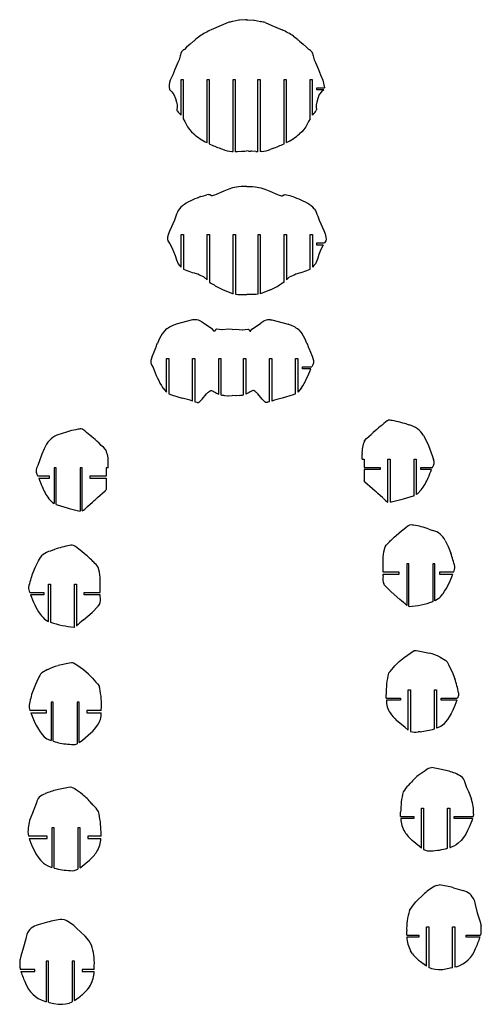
# Model space of a CAD drawing. Extents: x -545 to 865, y -1806 to 2117.
# Tile 2 of 12: x -423 to -210, y -1318 to -864. Entities that reach past the tile are written whole.
import ezdxf

# ---------------------------------------------------------------- set-up
doc = ezdxf.new("R2010")
doc.units = 0
doc.layers.get('0').update_dxf_attribs({"linetype": 'CONTINUOUS'})

msp = doc.modelspace()

# ---------------------------------------------------------------- linework, layer by layer
at = {"color": 7, "linetype": 'CONTINUOUS'}
for p, q in [((-326.55, -865.85), (-329.66, -867.19)), ((-324.35, -865.26), (-324.58, -865.32)), ((-321.58, -864.77), (-324.35, -865.26)), ((-321.26, -864.73), (-321.58, -864.77)), ((-318.52, -864.56), (-321.26, -864.73)), ((-318, -864.49), (-318.52, -864.56)), ((-318, -864.49), (-317.48, -864.56)), ((-317.48, -864.56), (-314.74, -864.73)), ((-314.74, -864.73), (-314.42, -864.77)), ((-314.42, -864.77), (-311.65, -865.26)), ((-311.65, -865.26), (-311.42, -865.32)), ((-309.45, -865.85), (-306.34, -867.19)), ((-329.68, -867.2), (-334.37, -869.22)), ((-329.66, -867.19), (-329.68, -867.2)), ((-306.34, -867.19), (-306.32, -867.2)), ((-306.32, -867.2), (-301.63, -869.22)), ((-339.61, -872.1), (-341.38, -873.47)), ((-339.57, -872.08), (-339.61, -872.1)), ((-296.43, -872.08), (-296.4, -872.1)), ((-296.4, -872.1), (-294.62, -873.47)), ((-345.63, -877.13), (-346.66, -878.16)), ((-290.37, -877.13), (-289.34, -878.16)), ((-349.67, -884.22), (-351.06, -887.4)), ((-286.33, -884.22), (-284.94, -887.4)), ((-351.06, -887.4), (-352.06, -889.82)), ((-284.94, -887.4), (-283.94, -889.82)), ((-352.06, -889.82), (-353.16, -892.32)), ((-348.22, -892.03), (-347.22, -892.03)), ((-348.22, -908.45), (-348.22, -892.03)), ((-347.22, -892.03), (-347.22, -910.1)), ((-336.22, -892.03), (-335.22, -892.03)), ((-336.22, -921.1), (-336.22, -892.03)), ((-335.22, -892.03), (-335.22, -921.65)), ((-324.22, -892.03), (-323.22, -892.03)), ((-324.22, -925.24), (-324.22, -892.03)), ((-323.22, -892.03), (-323.22, -925.28)), ((-312.78, -892.03), (-311.78, -892.03)), ((-312.78, -925.28), (-312.78, -892.03)), ((-311.78, -892.03), (-311.78, -925.24)), ((-300.78, -892.03), (-299.78, -892.03)), ((-300.78, -921.65), (-300.78, -892.03)), ((-299.78, -892.03), (-299.78, -921.1)), ((-288.78, -910.1), (-288.78, -892.03)), ((-288.78, -892.03), (-287.78, -892.03)), ((-287.78, -892.03), (-287.78, -908.45)), ((-283.94, -889.82), (-282.84, -892.32)), ((-285.66, -895.86), (-282.18, -895.86)), ((-285.66, -896.86), (-285.66, -895.86)), ((-282.5, -896.86), (-285.66, -896.86)), ((-348.88, -907.64), (-348.22, -908.45)), ((-287.12, -907.64), (-287.78, -908.45)), ((-330.03, -923.78), (-329.13, -924.11)), ((-324.79, -925.19), (-324.22, -925.24)), ((-322.21, -925.24), (-320.44, -925.09)), ((-320.44, -925.09), (-319.97, -925.09)), ((-318.83, -925.03), (-318, -924.93)), ((-317.18, -925.03), (-318, -924.93)), ((-315.56, -925.09), (-316.03, -925.09)), ((-313.79, -925.24), (-315.56, -925.09)), ((-311.21, -925.19), (-311.78, -925.24)), ((-305.97, -923.78), (-306.87, -924.11)), ((-328.52, -943.4), (-331.99, -945.01)), ((-326.25, -942.53), (-328.52, -943.4)), ((-324.45, -941.97), (-326.25, -942.53)), ((-321.74, -941.52), (-324.45, -941.97)), ((-320.51, -941.31), (-321.74, -941.52)), ((-317.92, -941.29), (-320.51, -941.31)), ((-317.92, -941.29), (-315.33, -941.31)), ((-315.33, -941.31), (-314.1, -941.52)), ((-314.1, -941.52), (-311.39, -941.97)), ((-311.39, -941.97), (-309.59, -942.53)), ((-309.59, -942.53), (-307.32, -943.4)), ((-307.32, -943.4), (-303.85, -945.01)), ((-339.2, -945.87), (-339.83, -946.2)), ((-335.66, -945.07), (-336.27, -945.17)), ((-331.99, -945.01), (-332.77, -945.31)), ((-303.85, -945.01), (-303.07, -945.31)), ((-300.18, -945.07), (-299.57, -945.17)), ((-296.64, -945.87), (-296.01, -946.2)), ((-344.78, -948.46), (-345.81, -948.99)), ((-291.06, -948.46), (-290.03, -948.99)), ((-351.28, -956.79), (-353.36, -961.63)), ((-284.56, -956.79), (-282.48, -961.63)), ((-348.14, -963.5), (-347.14, -963.5)), ((-348.14, -978.54), (-348.14, -963.5)), ((-347.14, -963.5), (-347.14, -979.39)), ((-336.14, -963.5), (-335.14, -963.5)), ((-336.14, -984.35), (-336.14, -963.5)), ((-335.14, -963.5), (-335.14, -985.39)), ((-324.14, -963.5), (-323.14, -963.5)), ((-324.14, -990.78), (-324.14, -963.5)), ((-323.14, -963.5), (-323.14, -990.98)), ((-312.7, -963.5), (-311.7, -963.5)), ((-312.7, -990.98), (-312.7, -963.5)), ((-311.7, -963.5), (-311.7, -990.78)), ((-300.7, -963.5), (-299.7, -963.5)), ((-300.7, -985.39), (-300.7, -963.5)), ((-299.7, -963.5), (-299.7, -984.35)), ((-288.7, -979.39), (-288.7, -963.5)), ((-288.7, -963.5), (-287.7, -963.5)), ((-287.7, -963.5), (-287.7, -978.54)), ((-285.58, -967.32), (-282.16, -967.32)), ((-285.58, -968.32), (-285.58, -967.32)), ((-282.78, -968.32), (-285.58, -968.32)), ((-337.65, -983.01), (-336.14, -984.35)), ((-298.19, -983.01), (-299.7, -984.35)), ((-328.82, -988.93), (-324.54, -990.66)), ((-324.54, -990.66), (-324.14, -990.78)), ((-320.96, -991.09), (-318.95, -991.1)), ((-318.95, -991.1), (-317.92, -991.01)), ((-316.89, -991.1), (-317.92, -991.01)), ((-314.87, -991.09), (-316.89, -991.1)), ((-311.3, -990.66), (-311.7, -990.78)), ((-307.02, -988.93), (-311.3, -990.66)), ((-342.96, -1002.69), (-350.4, -1004.75)), ((-342.27, -1002.69), (-342.96, -1002.69)), ((-334.93, -1006.33), (-337.91, -1004.31)), ((-314.38, -1006.33), (-311.4, -1004.31)), ((-307.04, -1002.69), (-306.35, -1002.69)), ((-306.35, -1002.69), (-298.91, -1004.75)), ((-355.35, -1007.37), (-356.93, -1009.24)), ((-329.48, -1007.32), (-330.65, -1007.23)), ((-329.33, -1007.31), (-329.48, -1007.32)), ((-326.41, -1007.03), (-329.33, -1007.31)), ((-324.65, -1007.16), (-326.41, -1007.03)), ((-324.65, -1007.16), (-322.9, -1007.03)), ((-322.9, -1007.03), (-319.98, -1007.31)), ((-319.98, -1007.31), (-319.82, -1007.32)), ((-319.82, -1007.32), (-318.66, -1007.23)), ((-293.96, -1007.37), (-292.38, -1009.24)), ((-361.76, -1023.45), (-361.12, -1024.77)), ((-354.88, -1020.51), (-353.88, -1020.51)), ((-354.88, -1036.14), (-354.88, -1020.51)), ((-353.88, -1020.51), (-353.88, -1036.79)), ((-342.88, -1020.51), (-341.88, -1020.51)), ((-342.88, -1040.17), (-342.88, -1020.51)), ((-341.88, -1020.51), (-341.88, -1040.49)), ((-330.88, -1020.51), (-329.88, -1020.51)), ((-330.88, -1037), (-330.88, -1020.51)), ((-329.88, -1020.51), (-329.88, -1037.34)), ((-319.43, -1020.51), (-318.43, -1020.51)), ((-319.43, -1037.34), (-319.43, -1020.51)), ((-318.43, -1020.51), (-318.43, -1037)), ((-307.43, -1020.51), (-306.43, -1020.51)), ((-307.43, -1040.49), (-307.43, -1020.51)), ((-306.43, -1020.51), (-306.43, -1040.17)), ((-295.43, -1036.79), (-295.43, -1020.51)), ((-295.43, -1020.51), (-294.43, -1020.51)), ((-294.43, -1020.51), (-294.43, -1036.14)), ((-292.31, -1024.33), (-287.98, -1024.33)), ((-292.31, -1025.33), (-292.31, -1024.33)), ((-287.55, -1023.45), (-287.98, -1024.33)), ((-288.45, -1025.33), (-292.31, -1025.33)), ((-331.93, -1036.45), (-330.88, -1037)), ((-328.24, -1037.56), (-326.64, -1037.74)), ((-326.64, -1037.74), (-326.39, -1037.74)), ((-326.39, -1037.74), (-324.65, -1037.67)), ((-322.92, -1037.74), (-324.65, -1037.67)), ((-322.67, -1037.74), (-322.92, -1037.74)), ((-321.06, -1037.56), (-322.67, -1037.74)), ((-317.38, -1036.45), (-318.43, -1037)), ((-341.88, -1040.49), (-341.02, -1040.72)), ((-307.43, -1040.49), (-308.29, -1040.72)), ((-252.89, -1049.07), (-252.79, -1049.03)), ((-393.73, -1053.09), (-393.83, -1053.05)), ((-236.45, -1056), (-235.38, -1058.08)), ((-410.17, -1060.02), (-411.24, -1062.1)), ((-263.73, -1058.64), (-263.63, -1058.48)), ((-235.38, -1058.08), (-234.28, -1060.58)), ((-234.28, -1060.58), (-232.36, -1065.77)), ((-412.34, -1064.6), (-414.26, -1069.79)), ((-411.24, -1062.1), (-412.34, -1064.6)), ((-382.89, -1062.66), (-382.99, -1062.5)), ((-264.83, -1066.87), (-264.84, -1064.63)), ((-232.36, -1065.77), (-231.85, -1067.06)), ((-414.26, -1069.79), (-414.77, -1071.08)), ((-381.79, -1070.89), (-381.78, -1068.65)), ((-264.83, -1066.87), (-263.88, -1066.87)), ((-263.88, -1066.87), (-263.88, -1070.7)), ((-252.88, -1066.87), (-251.88, -1066.87)), ((-252.88, -1086.77), (-252.88, -1066.87)), ((-251.88, -1066.87), (-251.88, -1086.81)), ((-240.88, -1083.8), (-240.88, -1066.87)), ((-240.88, -1066.87), (-239.88, -1066.87)), ((-239.88, -1066.87), (-239.88, -1083.28)), ((-408.87, -1074.72), (-414.24, -1074.72)), ((-408.87, -1075.72), (-408.87, -1074.72)), ((-406.74, -1070.89), (-406.74, -1087.3)), ((-405.74, -1070.89), (-406.74, -1070.89)), ((-405.74, -1087.82), (-405.74, -1070.89)), ((-393.74, -1070.89), (-394.74, -1070.89)), ((-394.74, -1070.89), (-394.74, -1090.83)), ((-393.74, -1090.8), (-393.74, -1070.89)), ((-382.74, -1074.72), (-390.21, -1074.72)), ((-390.21, -1074.72), (-390.21, -1075.72)), ((-381.79, -1070.89), (-382.74, -1070.89)), ((-382.74, -1070.89), (-382.74, -1074.72)), ((-263.88, -1070.7), (-256.41, -1070.7)), ((-263.88, -1071.7), (-263.88, -1076.95)), ((-256.41, -1071.7), (-263.88, -1071.7)), ((-256.41, -1070.7), (-256.41, -1071.7)), ((-237.75, -1070.7), (-232.38, -1070.7)), ((-237.75, -1071.7), (-237.75, -1070.7)), ((-232.82, -1071.7), (-237.75, -1071.7)), ((-413.8, -1075.72), (-408.87, -1075.72)), ((-390.21, -1075.72), (-382.74, -1075.72)), ((-382.74, -1075.72), (-382.74, -1080.97)), ((-263.5, -1077.54), (-263.62, -1077.43)), ((-259.94, -1080.6), (-263.5, -1077.54)), ((-386.68, -1084.62), (-383.12, -1081.56)), ((-383.12, -1081.56), (-383, -1081.45)), ((-255.02, -1085.02), (-255.31, -1084.75)), ((-245.9, -1085.33), (-246.88, -1085.6)), ((-400.72, -1089.35), (-399.74, -1089.62)), ((-391.6, -1089.04), (-391.31, -1088.77)), ((-249.95, -1102.81), (-249.13, -1102.07)), ((-234.03, -1099.1), (-232.19, -1099.81)), ((-226.56, -1104.39), (-225.15, -1107.18)), ((-406.56, -1108.56), (-408.4, -1109.26)), ((-225.15, -1107.18), (-223.94, -1110.16)), ((-414.03, -1113.84), (-415.44, -1116.64)), ((-390.64, -1112.26), (-391.46, -1111.52)), ((-243.23, -1115.09), (-244.23, -1115.09)), ((-244.23, -1115.09), (-244.23, -1134.32)), ((-243.23, -1134.83), (-243.23, -1115.09)), ((-231.23, -1115.09), (-232.23, -1115.09)), ((-232.23, -1115.09), (-232.23, -1132.57)), ((-231.23, -1132.22), (-231.23, -1115.09)), ((-415.44, -1116.64), (-416.65, -1119.62)), ((-255.14, -1118.91), (-255.15, -1116.9)), ((-255.15, -1120.74), (-255.14, -1119.91)), ((-247.77, -1118.91), (-255.14, -1118.91)), ((-255.14, -1119.91), (-247.77, -1119.91)), ((-247.77, -1119.91), (-247.77, -1118.91)), ((-222.67, -1118.91), (-229.11, -1118.91)), ((-229.11, -1118.91), (-229.11, -1119.91)), ((-229.11, -1119.91), (-223.07, -1119.91)), ((-409.36, -1124.54), (-408.36, -1124.54)), ((-409.36, -1141.67), (-409.36, -1124.54)), ((-408.36, -1124.54), (-408.36, -1142.02)), ((-397.36, -1124.54), (-396.36, -1124.54)), ((-397.36, -1144.29), (-397.36, -1124.54)), ((-396.36, -1124.54), (-396.36, -1143.78)), ((-254.25, -1125.23), (-254.86, -1124.42)), ((-417.92, -1128.36), (-411.48, -1128.36)), ((-411.48, -1129.36), (-417.52, -1129.36)), ((-411.48, -1128.36), (-411.48, -1129.36)), ((-392.82, -1128.36), (-385.45, -1128.36)), ((-392.82, -1129.36), (-392.82, -1128.36)), ((-385.45, -1129.36), (-392.82, -1129.36)), ((-385.45, -1128.36), (-385.44, -1126.36)), ((-385.44, -1130.19), (-385.45, -1129.36)), ((-254.24, -1125.25), (-254.25, -1125.23)), ((-251.42, -1128.06), (-254.24, -1125.25)), ((-247.39, -1131.54), (-251.42, -1128.06)), ((-386.34, -1134.69), (-385.73, -1133.87)), ((-228.68, -1130.3), (-229.44, -1131.15)), ((-393.2, -1140.99), (-389.17, -1137.52)), ((-389.17, -1137.52), (-386.35, -1134.7)), ((-386.35, -1134.7), (-386.34, -1134.69)), ((-243.05, -1134.85), (-243.23, -1134.83)), ((-411.91, -1139.75), (-411.15, -1140.61)), ((-397.54, -1144.3), (-397.36, -1144.29)), ((-238.94, -1155.22), (-233.73, -1156.32)), ((-399.67, -1160.95), (-404.88, -1162.05)), ((-249.65, -1162.08), (-247.67, -1160.16)), ((-247.67, -1160.16), (-245.42, -1158.22)), ((-390.93, -1165.89), (-393.18, -1163.95)), ((-224.61, -1162.27), (-223.36, -1164.96)), ((-223.36, -1164.96), (-222.06, -1168.07)), ((-414, -1168), (-415.25, -1170.69)), ((-388.96, -1167.81), (-390.93, -1165.89)), ((-415.25, -1170.69), (-416.55, -1173.8)), ((-243.51, -1173.17), (-242.51, -1173.17)), ((-243.51, -1191.71), (-243.51, -1173.17)), ((-242.51, -1173.17), (-242.51, -1192.38)), ((-231.51, -1191.16), (-231.51, -1173.17)), ((-231.51, -1173.17), (-230.51, -1173.17)), ((-230.51, -1173.17), (-230.51, -1190.86)), ((-408.1, -1178.9), (-408.1, -1196.59)), ((-407.1, -1178.9), (-408.1, -1178.9)), ((-407.1, -1196.89), (-407.1, -1178.9)), ((-395.1, -1178.9), (-396.1, -1178.9)), ((-396.1, -1178.9), (-396.1, -1198.11)), ((-395.1, -1197.45), (-395.1, -1178.9)), ((-253.66, -1176.99), (-253.7, -1175.3)), ((-253.66, -1176.99), (-247.04, -1176.99)), ((-247.04, -1177.99), (-253.61, -1177.99)), ((-247.04, -1176.99), (-247.04, -1177.99)), ((-228.38, -1176.99), (-220.78, -1176.99)), ((-228.38, -1177.99), (-228.38, -1176.99)), ((-221.14, -1177.99), (-228.38, -1177.99)), ((-221.14, -1177.99), (-222.1, -1180.4)), ((-410.22, -1182.72), (-417.83, -1182.72)), ((-417.46, -1183.72), (-416.51, -1186.13)), ((-417.46, -1183.72), (-410.22, -1183.72)), ((-410.22, -1183.72), (-410.22, -1182.72)), ((-384.95, -1182.72), (-391.56, -1182.72)), ((-391.56, -1182.72), (-391.56, -1183.72)), ((-391.56, -1183.72), (-385, -1183.72)), ((-384.95, -1182.72), (-384.9, -1181.03)), ((-244.92, -1190.6), (-248.88, -1187.25)), ((-243.51, -1191.71), (-244.92, -1190.6)), ((-238.06, -1192.49), (-238.98, -1192.55)), ((-228.51, -1190.01), (-230.51, -1190.86)), ((-410.1, -1195.74), (-408.1, -1196.59)), ((-395.1, -1197.45), (-393.69, -1196.33)), ((-393.69, -1196.33), (-389.73, -1192.98)), ((-400.54, -1198.22), (-399.63, -1198.28)), ((-243.49, -1217.27), (-242.55, -1216.21)), ((-217.37, -1216.13), (-217.36, -1216.18)), ((-217.36, -1216.18), (-217.33, -1216.31)), ((-215.78, -1220.07), (-214.45, -1223.48)), ((-414.79, -1225.29), (-414.82, -1225.41)), ((-414.78, -1225.23), (-414.79, -1225.29)), ((-388.66, -1226.37), (-389.6, -1225.31)), ((-237.44, -1227.67), (-236.44, -1227.67)), ((-237.44, -1246.1), (-237.44, -1227.67)), ((-236.44, -1227.67), (-236.44, -1246.72)), ((-225.44, -1246.17), (-225.44, -1227.67)), ((-225.44, -1227.67), (-224.44, -1227.67)), ((-224.44, -1227.67), (-224.44, -1245.87)), ((-416.37, -1229.17), (-417.7, -1232.58)), ((-247.07, -1231.49), (-240.97, -1231.49)), ((-240.97, -1232.49), (-247.03, -1232.49)), ((-240.97, -1231.49), (-240.97, -1232.49)), ((-222.32, -1231.49), (-213.62, -1231.49)), ((-222.32, -1232.49), (-222.32, -1231.49)), ((-213.9, -1232.49), (-222.32, -1232.49)), ((-213.43, -1230.4), (-213.62, -1231.49)), ((-407.71, -1236.77), (-407.71, -1254.97)), ((-406.71, -1236.77), (-407.71, -1236.77)), ((-406.71, -1255.28), (-406.71, -1236.77)), ((-394.71, -1236.77), (-395.71, -1236.77)), ((-395.71, -1236.77), (-395.71, -1255.82)), ((-394.71, -1255.21), (-394.71, -1236.77)), ((-418.72, -1239.51), (-418.53, -1240.59)), ((-409.83, -1240.59), (-418.53, -1240.59)), ((-418.25, -1241.59), (-409.83, -1241.59)), ((-409.83, -1241.59), (-409.83, -1240.59)), ((-385.08, -1240.59), (-391.17, -1240.59)), ((-391.17, -1240.59), (-391.17, -1241.59)), ((-391.17, -1241.59), (-385.12, -1241.59)), ((-238.42, -1245.37), (-241.77, -1242.55)), ((-237.44, -1246.1), (-238.42, -1245.37)), ((-393.73, -1254.47), (-390.38, -1251.66)), ((-394.71, -1255.21), (-393.73, -1254.47)), ((-230.51, -1263.31), (-229.32, -1263.07)), ((-222.7, -1264.38), (-218.39, -1265.67)), ((-240.05, -1270.9), (-236.11, -1267.07)), ((-213.16, -1270.09), (-212.87, -1271.24)), ((-212.87, -1271.24), (-212.68, -1272.04)), ((-212.68, -1272.04), (-211.71, -1275.9)), ((-401.93, -1279.15), (-403.11, -1278.91)), ((-211.71, -1275.9), (-210.34, -1279.98)), ((-409.74, -1280.22), (-414.04, -1281.51)), ((-392.38, -1286.73), (-396.33, -1282.91)), ((-235.08, -1282.3), (-234.08, -1282.3)), ((-235.08, -1300.51), (-235.08, -1282.3)), ((-234.08, -1282.3), (-234.08, -1301.08)), ((-223.08, -1301.23), (-223.08, -1282.3)), ((-223.08, -1282.3), (-222.08, -1282.3)), ((-222.08, -1282.3), (-222.08, -1301.01)), ((-210.34, -1279.98), (-210.05, -1281.37)), ((-210.05, -1281.37), (-209.99, -1281.87)), ((-419.76, -1287.88), (-420.73, -1291.74)), ((-419.56, -1287.07), (-419.76, -1287.88)), ((-419.28, -1285.92), (-419.56, -1287.07)), ((-244.24, -1286.13), (-238.62, -1286.13)), ((-238.62, -1287.13), (-244.2, -1287.13)), ((-238.62, -1286.13), (-238.62, -1287.13)), ((-216.91, -1286.13), (-210.18, -1286.13)), ((-216.91, -1287.13), (-216.91, -1286.13)), ((-210.43, -1287.13), (-216.91, -1287.13)), ((-420.73, -1291.74), (-422.09, -1295.82)), ((-422.09, -1295.82), (-422.39, -1297.21)), ((-241.52, -1294.85), (-242.47, -1293.4)), ((-422.39, -1297.21), (-422.44, -1297.71)), ((-410.36, -1298.14), (-410.36, -1316.85)), ((-409.36, -1298.14), (-410.36, -1298.14)), ((-409.36, -1317.07), (-409.36, -1298.14)), ((-397.36, -1298.14), (-398.36, -1298.14)), ((-398.36, -1298.14), (-398.36, -1316.92)), ((-397.36, -1316.35), (-397.36, -1298.14)), ((-235.55, -1300.21), (-237.86, -1298.49)), ((-235.08, -1300.51), (-235.55, -1300.21)), ((-223.08, -1301.23), (-223.39, -1301.3)), ((-221.25, -1300.78), (-222.08, -1301.01)), ((-415.53, -1301.96), (-422.26, -1301.96)), ((-422.01, -1302.96), (-415.53, -1302.96)), ((-415.53, -1302.96), (-415.53, -1301.96)), ((-388.2, -1301.96), (-393.82, -1301.96)), ((-393.82, -1301.96), (-393.82, -1302.96)), ((-393.82, -1302.96), (-388.24, -1302.96)), ((-390.92, -1310.69), (-389.97, -1309.24)), ((-396.89, -1316.04), (-394.58, -1314.33)), ((-411.19, -1316.61), (-410.36, -1316.85)), ((-409.36, -1317.07), (-409.04, -1317.14)), ((-397.36, -1316.35), (-396.89, -1316.04))]:
    msp.add_line(p, q, dxfattribs=at)
at = {"color": 7, "linetype": 'CONTINUOUS', "flags": 128}
for points in [[(-342.43, -874.41), (-344.08, -875.71), (-345.63, -877.13)], [(-293.57, -874.41), (-291.92, -875.71), (-290.37, -877.13)], [(-348.06, -879.24), (-348.35, -880), (-348.49, -880.64), (-348.62, -881.19), (-348.76, -881.77), (-349.15, -883.02), (-349.67, -884.22)], [(-287.94, -879.24), (-287.65, -880), (-287.51, -880.64), (-287.38, -881.19), (-287.24, -881.77), (-286.85, -883.02), (-286.33, -884.22)], [(-282.84, -892.32), (-282.37, -894.5), (-282.18, -895.86)], [(-353.61, -896.68), (-352.46, -897.76), (-351.47, -898.99)], [(-282.5, -896.86), (-283.54, -897.76), (-284.54, -898.99)], [(-351.47, -898.99), (-350.77, -900.74), (-350.27, -902.55), (-350.07, -903.64), (-350.02, -904.73), (-350.16, -905.81), (-350.11, -906.28)], [(-284.54, -898.99), (-285.23, -900.74), (-285.73, -902.55), (-285.93, -903.64), (-285.98, -904.73), (-285.84, -905.81), (-285.89, -906.28)], [(-347.22, -910.1), (-346.54, -911.34), (-345.9, -912.64), (-345.24, -913.91), (-344.38, -915.07), (-343.41, -916.13), (-342.38, -917.14)], [(-288.78, -910.1), (-289.46, -911.34), (-290.1, -912.64), (-290.76, -913.91), (-291.62, -915.07), (-292.59, -916.13), (-293.62, -917.14)], [(-339.83, -946.2), (-340.8, -946.67), (-341.83, -947.07), (-342.82, -947.49), (-343.71, -947.91), (-344.78, -948.46)], [(-332.77, -945.31), (-333.49, -945.54), (-333.87, -945.6), (-334.25, -945.58), (-334.93, -945.24), (-335.28, -945.11), (-335.66, -945.07)], [(-303.07, -945.31), (-302.35, -945.54), (-301.97, -945.6), (-301.59, -945.58), (-300.91, -945.24), (-300.56, -945.11), (-300.18, -945.07)], [(-296.01, -946.2), (-295.04, -946.67), (-294.01, -947.07), (-293.02, -947.49), (-292.13, -947.91), (-291.06, -948.46)], [(-349, -951.55), (-349.52, -952.34), (-349.87, -953.17), (-350.24, -954.12), (-350.59, -955.03), (-350.93, -955.91), (-351.28, -956.79)], [(-286.84, -951.55), (-286.31, -952.34), (-285.97, -953.17), (-285.6, -954.12), (-285.25, -955.03), (-284.91, -955.91), (-284.56, -956.79)], [(-353.36, -961.63), (-353.96, -963.14), (-354.39, -964.7), (-354.44, -965.51), (-354.28, -966.3), (-354.05, -966.77), (-353.76, -967.21), (-353.43, -967.68)], [(-282.48, -961.63), (-281.87, -963.14), (-281.44, -964.7), (-281.4, -965.51), (-281.56, -966.3), (-281.82, -966.82), (-282.16, -967.32)], [(-353.43, -967.68), (-352.48, -969.44), (-351.64, -971.33), (-350.97, -973.17), (-350.34, -975.17), (-349.5, -976.97)], [(-282.78, -968.32), (-283.8, -970.41), (-284.67, -972.58), (-285.41, -974.87), (-286.34, -976.97)], [(-349.5, -976.97), (-348.86, -977.78), (-348.14, -978.54)], [(-286.34, -976.97), (-286.98, -977.78), (-287.7, -978.54)], [(-335.14, -985.39), (-334.42, -985.87), (-333.59, -986.35)], [(-300.7, -985.39), (-301.42, -985.87), (-302.25, -986.35)], [(-323.14, -990.98), (-322.08, -991.01), (-320.96, -991.09)], [(-312.7, -990.98), (-313.76, -991.01), (-314.87, -991.09)], [(-332.73, -1007.89), (-332.86, -1008.01), (-332.91, -1008.04), (-332.95, -1008.05), (-333, -1008.05), (-333.04, -1008.03), (-333.1, -1007.98), (-333.17, -1007.9), (-333.26, -1007.73), (-333.66, -1007.11), (-334.93, -1006.33)], [(-316.58, -1007.89), (-316.45, -1008.01), (-316.4, -1008.04), (-316.36, -1008.05), (-316.31, -1008.05), (-316.27, -1008.03), (-316.21, -1007.98), (-316.14, -1007.9), (-316.05, -1007.73), (-315.64, -1007.11), (-314.38, -1006.33)], [(-330.65, -1007.23), (-331.89, -1007.02), (-332.04, -1007.06), (-332.18, -1007.13), (-332.41, -1007.35), (-332.73, -1007.89)], [(-318.66, -1007.23), (-317.42, -1007.02), (-317.27, -1007.06), (-317.13, -1007.13), (-316.9, -1007.35), (-316.58, -1007.89)], [(-359.94, -1015.73), (-361.56, -1019.52), (-362.19, -1021.47), (-362.11, -1022.49), (-361.76, -1023.45)], [(-289.37, -1015.73), (-287.75, -1019.52), (-287.12, -1021.47), (-287.19, -1022.49), (-287.55, -1023.45)], [(-356.65, -1034.14), (-354.94, -1036.09), (-354.88, -1036.14)], [(-353.88, -1036.79), (-352.68, -1037.35), (-347.7, -1038.85)], [(-341.02, -1040.72), (-340.96, -1040.73), (-340.85, -1040.75), (-340.63, -1040.78), (-340.23, -1040.79), (-340.04, -1040.74), (-339.86, -1040.65), (-339.57, -1040.38), (-338.46, -1039.24), (-336.45, -1036.78)], [(-336.45, -1036.78), (-336.33, -1036.66), (-336.21, -1036.54)], [(-336.21, -1036.54), (-335.88, -1036.28), (-335.61, -1036.06), (-335.25, -1035.77), (-334.73, -1035.45), (-334.42, -1035.37), (-334.13, -1035.37), (-333.49, -1035.62), (-332.93, -1035.92), (-332.42, -1036.19), (-331.93, -1036.45)], [(-313.1, -1036.54), (-313.43, -1036.28), (-313.7, -1036.06), (-314.06, -1035.77), (-314.58, -1035.45), (-314.89, -1035.37), (-315.18, -1035.37), (-315.82, -1035.62), (-316.38, -1035.92), (-316.89, -1036.19), (-317.38, -1036.45)], [(-312.86, -1036.78), (-312.98, -1036.66), (-313.1, -1036.54)], [(-308.29, -1040.72), (-308.35, -1040.73), (-308.46, -1040.75), (-308.67, -1040.78), (-309.08, -1040.79), (-309.27, -1040.74), (-309.44, -1040.65), (-309.74, -1040.38), (-310.84, -1039.24), (-312.86, -1036.78)], [(-295.43, -1036.79), (-296.63, -1037.35), (-301.61, -1038.85)], [(-292.66, -1034.14), (-294.37, -1036.09), (-294.43, -1036.14)], [(-253.19, -1049.23), (-253.05, -1049.15), (-252.89, -1049.07)], [(-393.43, -1053.25), (-393.57, -1053.17), (-393.73, -1053.09)], [(-263.63, -1058.48), (-262.75, -1057.39), (-261.63, -1056.56), (-260.61, -1055.6), (-259.63, -1054.6)], [(-382.99, -1062.5), (-383.87, -1061.41), (-384.99, -1060.58), (-386.01, -1059.62), (-386.99, -1058.62)], [(-263.62, -1077.43), (-263.77, -1077.16), (-263.88, -1076.95)], [(-383, -1081.45), (-382.85, -1081.18), (-382.74, -1080.97)], [(-255.31, -1084.75), (-257.62, -1082.67), (-258.37, -1082), (-258.78, -1081.64), (-259.94, -1080.6)], [(-240.88, -1083.8), (-241.32, -1083.98), (-245.9, -1085.33)], [(-237.56, -1081.13), (-239.23, -1082.83), (-239.88, -1083.28)], [(-409.06, -1085.15), (-407.39, -1086.85), (-406.74, -1087.3)], [(-405.74, -1087.82), (-405.3, -1088), (-400.72, -1089.35)], [(-391.31, -1088.77), (-389, -1086.69), (-388.25, -1086.02), (-387.84, -1085.66), (-386.68, -1084.62)], [(-246.88, -1085.6), (-251.22, -1086.67), (-251.88, -1086.81)], [(-399.74, -1089.62), (-395.4, -1090.69), (-394.74, -1090.83)], [(-249.13, -1102.07), (-247.9, -1101.02), (-246.67, -1100), (-245.35, -1098.96), (-244.48, -1098.25), (-243.74, -1097.67), (-242.86, -1097.2), (-242.26, -1097.09), (-241.65, -1097.15), (-241.05, -1097.25)], [(-391.46, -1111.52), (-392.69, -1110.48), (-393.92, -1109.46), (-395.24, -1108.41), (-396.11, -1107.7), (-396.85, -1107.12), (-397.73, -1106.65), (-398.33, -1106.54), (-398.94, -1106.6), (-399.54, -1106.71)], [(-254.14, -1107.26), (-253.75, -1106.6), (-253.25, -1106.02), (-252.71, -1105.48), (-252.16, -1104.94), (-251.8, -1104.58), (-251.43, -1104.22), (-251.06, -1103.87), (-250.51, -1103.33), (-249.95, -1102.81)], [(-255.15, -1116.9), (-255.16, -1115.26), (-255.14, -1113.65), (-255.08, -1112.02), (-254.82, -1109.6), (-254.14, -1107.26)], [(-386.45, -1116.71), (-386.84, -1116.05), (-387.34, -1115.47), (-387.88, -1114.93), (-388.43, -1114.39), (-388.8, -1114.03), (-389.16, -1113.68), (-389.53, -1113.32), (-390.08, -1112.79), (-390.64, -1112.26)], [(-385.44, -1126.36), (-385.44, -1124.71), (-385.45, -1123.11), (-385.51, -1121.48), (-385.77, -1119.05), (-386.45, -1116.71)], [(-229.44, -1131.15), (-230.94, -1132.1), (-231.23, -1132.22)], [(-411.15, -1140.61), (-409.65, -1141.56), (-409.36, -1141.67)], [(-245.42, -1158.22), (-242.36, -1156.08), (-240.77, -1155.1), (-240.32, -1155), (-239.85, -1155.02), (-238.94, -1155.22)], [(-393.18, -1163.95), (-396.24, -1161.81), (-397.83, -1160.84), (-398.29, -1160.73), (-398.75, -1160.76), (-399.67, -1160.95)], [(-228.84, -1158.16), (-226.19, -1159.69), (-225.65, -1160.23), (-225.28, -1160.9), (-224.94, -1161.59), (-224.61, -1162.27)], [(-409.77, -1163.89), (-412.42, -1165.42), (-412.96, -1165.96), (-413.33, -1166.63), (-413.67, -1167.32), (-414, -1168)], [(-220.42, -1174.58), (-220.45, -1175.8), (-220.78, -1176.99)], [(-418.19, -1180.31), (-418.16, -1181.54), (-417.83, -1182.72)], [(-222.1, -1180.4), (-223.05, -1182.62), (-223.79, -1184.09), (-224.7, -1185.63), (-225.52, -1186.84), (-226.41, -1188), (-227.37, -1189.1), (-228.51, -1190.01)], [(-416.51, -1186.13), (-415.55, -1188.35), (-414.82, -1189.82), (-413.91, -1191.36), (-413.09, -1192.57), (-412.19, -1193.73), (-411.24, -1194.83), (-410.1, -1195.74)], [(-238.48, -1212.26), (-237.6, -1211.54), (-236.74, -1210.88), (-235.81, -1210.27), (-234.76, -1209.59), (-233.63, -1209.05), (-232.81, -1208.96)], [(-393.67, -1221.36), (-394.55, -1220.64), (-395.41, -1219.99), (-396.34, -1219.37), (-397.39, -1218.69), (-398.51, -1218.16), (-399.34, -1218.06)], [(-247.07, -1231.49), (-247.08, -1230.54), (-247.06, -1229.6)], [(-213.9, -1232.49), (-214.28, -1233.5), (-214.74, -1234.65)], [(-214.74, -1234.65), (-215.51, -1236.5), (-216.21, -1238), (-217.07, -1239.61), (-218.04, -1241.16), (-219.17, -1242.6), (-220.48, -1243.87), (-221.49, -1244.58), (-222.55, -1245.15), (-223.69, -1245.6)], [(-418.25, -1241.59), (-417.87, -1242.6), (-417.41, -1243.75)], [(-385.08, -1240.59), (-385.07, -1239.65), (-385.09, -1238.71)], [(-417.41, -1243.75), (-416.63, -1245.6), (-415.93, -1247.1), (-415.07, -1248.71), (-414.1, -1250.27), (-412.98, -1251.71), (-411.66, -1252.98), (-410.66, -1253.68), (-409.59, -1254.26), (-408.46, -1254.71)], [(-242.94, -1274.9), (-241.65, -1272.79), (-240.05, -1270.9)], [(-389.49, -1290.74), (-390.78, -1288.62), (-392.38, -1286.73)], [(-244.24, -1286.13), (-244.26, -1285.12), (-244.26, -1284.27)], [(-388.2, -1301.96), (-388.18, -1300.95), (-388.18, -1300.1)], [(-223.39, -1301.3), (-225.56, -1301.77), (-227.53, -1302.12), (-229.64, -1302.21), (-231.21, -1302.04), (-232.74, -1301.64), (-234.08, -1301.08)], [(-409.04, -1317.14), (-406.87, -1317.61), (-404.9, -1317.96), (-402.8, -1318.04), (-401.23, -1317.88), (-399.7, -1317.48), (-398.36, -1316.92)]]:
    msp.add_lwpolyline(points, dxfattribs=at)
at = {"color": 7, "linetype": 'CONTINUOUS'}
for centre, radius, start, end in [((-320.79, -883.32), 18.4, 101.8621, 108.2365), ((-315.21, -883.32), 18.4, 71.7621, 78.1377), ((-323.01, -896.03), 29.12, 112.9676, 124.6689), ((-312.99, -896.02), 29.11, 55.3309, 67.0326), ((-604.65, -582.26), 392.57, 311.9096, 312.1144), ((-54.63, -608.1), 357.79, 227.8757, 228.1004), ((-290.58, -952.33), 92.98, 127.0937, 128.185), ((-345.13, -951.95), 92.51, 51.813, 52.9099), ((-346.39, -895.22), 7.37, 156.8133, 191.4437), ((-346.07, -903.87), 4.7, 210.8205, 233.358), ((-289.93, -903.87), 4.7, 306.643, 329.1772), ((-323.04, -893.83), 30.29, 230.3107, 244.1908), ((-312.97, -893.83), 30.29, 295.8098, 309.6891), ((-315.31, -880.56), 45.66, 244.148, 251.197), ((-323.67, -911.44), 13.8, 246.6706, 265.3252), ((-323.13, -916.19), 9.09, 269.4271, 275.7864), ((-319.67, -919.35), 5.75, 267.0016, 278.4682), ((-316.33, -919.35), 5.75, 261.5344, 272.9957), ((-312.87, -916.24), 9.04, 264.1973, 270.5926), ((-312.33, -911.44), 13.8, 274.6748, 293.3294), ((-320.69, -880.55), 45.66, 288.8036, 295.8513), ((-346.88, -907.39), 39.24, 281.2851, 285.6852), ((-288.94, -907.29), 39.34, 254.3212, 258.7097), ((-338.54, -961.33), 14.32, 120.4854, 136.9207), ((-297.29, -961.33), 14.32, 43.0786, 59.5158), ((-333.19, -947.83), 34.51, 246.1535, 257.8202), ((-302.65, -947.83), 34.51, 282.1802, 293.846), ((-324.92, -954.74), 31, 239.9065, 245.7677), ((-310.92, -954.73), 31.01, 294.2338, 300.093), ((-307.08, -943.07), 50.75, 238.5121, 244.6415), ((-328.73, -943.11), 50.7, 295.3552, 301.4911), ((-345.41, -1020.14), 16.18, 107.9587, 127.8722), ((-341.76, -1007.63), 4.96, 64.3855, 95.895), ((-342.7, -1009.54), 7.09, 47.524, 64.2685), ((-306.61, -1009.55), 7.1, 115.74, 132.4689), ((-307.55, -1007.63), 4.96, 84.1044, 115.6138), ((-303.9, -1020.14), 16.18, 52.1289, 72.0407), ((-329.06, -1025.75), 32.4, 149.359, 157.9475), ((-320.25, -1025.75), 32.39, 22.0524, 30.6414), ((-713.11, -873.25), 380.82, 338.0283, 338.3762), ((60.99, -874.36), 377.8, 201.6231, 201.9737), ((-303.96, -1003.3), 61.06, 200.5928, 210.3462), ((-336.15, -1007.97), 50.76, 328.9579, 339.993), ((-303.62, -851.33), 187.86, 261.9664, 262.4685), ((-345.73, -850.98), 188.21, 277.5319, 278.033), ((-378.34, -1159.98), 124.95, 73.5101, 75.8046), ((-269.07, -1166.89), 132.11, 104.258, 106.4281), ((-52.55, -1296.83), 318.69, 129.0197, 130.5272), ((-252.14, -1053.43), 4.45, 74.4858, 98.3851), ((-260.65, -1101.74), 53.48, 70.938, 79.5473), ((-245.81, -1062), 11.13, 32.6715, 76.3335), ((-400.81, -1066.02), 11.13, 103.666, 147.3289), ((-385.97, -1105.75), 53.47, 100.4524, 109.0626), ((-394.48, -1057.45), 4.45, 81.6132, 105.516), ((-594.24, -1301.06), 318.95, 49.4737, 50.98), ((-251.63, -1063.98), 13.23, 156.1805, 182.8087), ((-394.99, -1068), 13.23, 357.1908, 23.8201), ((-235.59, -1068.37), 3.97, 324.0979, 19.3039), ((-411.03, -1072.39), 3.97, 160.6961, 215.902), ((-508.15, -961.26), 296.66, 337.3567, 338.1445), ((-138.39, -965.25), 296.75, 201.8557, 202.6432), ((-256.15, -1066.89), 23.42, 322.5553, 338.5135), ((-390.47, -1070.91), 23.42, 201.4873, 217.4444), ((-246.47, -1076.77), 11.88, 224.0111, 237.3778), ((-400.16, -1080.78), 11.9, 302.6333, 315.9778), ((-251.65, -1151.76), 55.52, 71.5, 78.9971), ((-234.04, -1107.85), 8.25, 24.8204, 77.0474), ((-406.55, -1117.3), 8.25, 102.9527, 155.1797), ((-388.94, -1161.2), 55.52, 101.0028, 108.5003), ((-355.77, -1153.36), 138.73, 15.4482, 18.1404), ((-284.89, -1162.79), 138.66, 161.8592, 164.5527), ((-257.32, -1108.58), 36.08, 325.9131, 341.695), ((-227.96, -1116.28), 5.9, 333.5439, 358.7749), ((-246.34, -1121.91), 8.88, 172.4191, 196.4004), ((-412.63, -1125.73), 5.9, 181.2251, 206.456), ((-383.27, -1118.03), 36.08, 198.3046, 214.0876), ((-237.81, -1121.48), 12.69, 316.013, 324.8077), ((-394.25, -1131.37), 8.88, 343.599, 7.5815), ((-289.42, -1182.42), 65.99, 46.7809, 50.4329), ((-246.69, -1090.83), 44.17, 274.7299, 289.106), ((-402.78, -1130.94), 12.69, 215.1909, 223.9883), ((-393.9, -1100.28), 44.17, 250.8941, 265.2703), ((-351.18, -1191.86), 65.98, 129.5668, 133.2197), ((-239, -1177.67), 21.99, 62.4771, 76.1266), ((-399.61, -1183.4), 21.99, 103.8734, 117.5229), ((-220.32, -1174.13), 33.4, 165.0933, 182.0099), ((-285.31, -1134.66), 44.98, 316.6467, 322.4451), ((-353.41, -1140.49), 44.83, 217.5454, 223.3627), ((-262.89, -1181.83), 43.09, 9.679, 18.6161), ((-375.71, -1187.56), 43.09, 161.3839, 170.321), ((-418.29, -1179.86), 33.41, 357.9907, 14.9066), ((-244.99, -1178.53), 8.64, 176.3806, 217.5564), ((-393.61, -1184.26), 8.64, 322.444, 3.619), ((-238.35, -1175.22), 15.98, 212.4424, 228.8042), ((-400.26, -1180.95), 15.98, 311.1957, 327.5577), ((-240.42, -1185.65), 7.05, 252.7819, 281.8383), ((-241.47, -1158.77), 33.89, 275.7726, 287.1015), ((-397.13, -1164.5), 33.89, 252.8984, 264.2277), ((-398.18, -1191.38), 7.05, 258.1612, 287.219), ((-271.97, -1417.5), 212.19, 77.705, 79.3645), ((-234.55, -1244.5), 35.19, 67.8398, 77.259), ((-221.01, -1234.31), 28.13, 128.3699, 139.9474), ((-226.38, -1223.22), 12.4, 51.013, 65.6738), ((-221.42, -1216.48), 4.06, 4.9891, 45.6921), ((-397.6, -1253.6), 35.19, 102.7412, 112.1602), ((-360.18, -1426.6), 212.18, 100.6356, 102.2951), ((-232.47, -1228.67), 15.86, 134.0056, 147.5846), ((-191.97, -1208.03), 26.68, 198.0766, 206.8197), ((-410.73, -1225.59), 4.06, 134.31, 175.0087), ((-405.76, -1232.32), 12.4, 114.3268, 128.9867), ((-411.13, -1243.42), 28.13, 40.0533, 51.63), ((-208.8, -1229.68), 38.25, 165.6069, 179.8799), ((-231.21, -1229.49), 17.81, 357.0491, 19.7144), ((-440.18, -1217.13), 26.68, 333.1803, 341.9243), ((-399.68, -1237.78), 15.86, 32.4154, 45.9944), ((-400.93, -1238.59), 17.81, 160.2856, 182.9508), ((-423.35, -1238.79), 38.26, 0.1211, 14.3924), ((-234.15, -1231.91), 12.89, 182.602, 211.3301), ((-398, -1241.01), 12.89, 328.6708, 357.3977), ((-229.22, -1228.35), 18.95, 212.7647, 228.5392), ((-233.63, -1241.14), 6.25, 243.2581, 276.0236), ((-234.63, -1212.16), 35.23, 272.6947, 285.1196), ((-240.91, -1198.25), 50.39, 289.0754, 289.98), ((-402.92, -1237.46), 18.95, 311.4604, 327.2352), ((-391.24, -1207.35), 50.39, 250.02, 250.9246), ((-397.52, -1221.27), 35.23, 254.8804, 267.3055), ((-398.52, -1250.24), 6.25, 263.9765, 296.7422), ((-222.65, -1281.06), 19.41, 113.8856, 133.893), ((-233.99, -1304.12), 41.31, 74.1358, 83.5133), ((-219.83, -1272.69), 7.16, 21.2851, 78.3964), ((-398.45, -1319.96), 41.31, 96.4868, 105.8643), ((-216.31, -1283.41), 27.96, 162.2881, 181.7593), ((-412.6, -1288.52), 7.17, 101.6039, 158.7148), ((-409.78, -1296.9), 19.41, 46.1079, 66.114), ((-221.35, -1283.51), 11.48, 346.8522, 8.2115), ((-231.08, -1286.88), 13.12, 181.0636, 209.8168), ((-252.75, -1272.85), 44.67, 334.0506, 341.3585), ((-416.12, -1299.25), 27.96, 358.2409, 17.7121), ((-225.54, -1287.68), 13.78, 288.1412, 340.0035), ((-222.6, -1279.49), 24.37, 219.072, 231.2228), ((-411.08, -1299.35), 11.48, 171.7903, 193.146), ((-379.7, -1288.69), 44.66, 198.6404, 205.9504), ((-401.35, -1302.72), 13.12, 330.1828, 358.9367), ((-406.9, -1303.52), 13.78, 199.9971, 251.8585), ((-409.84, -1295.33), 24.36, 308.7765, 320.9283)]:
    msp.add_arc(centre, radius, start, end, dxfattribs=at)

doc.saveas('drawing.dxf')
